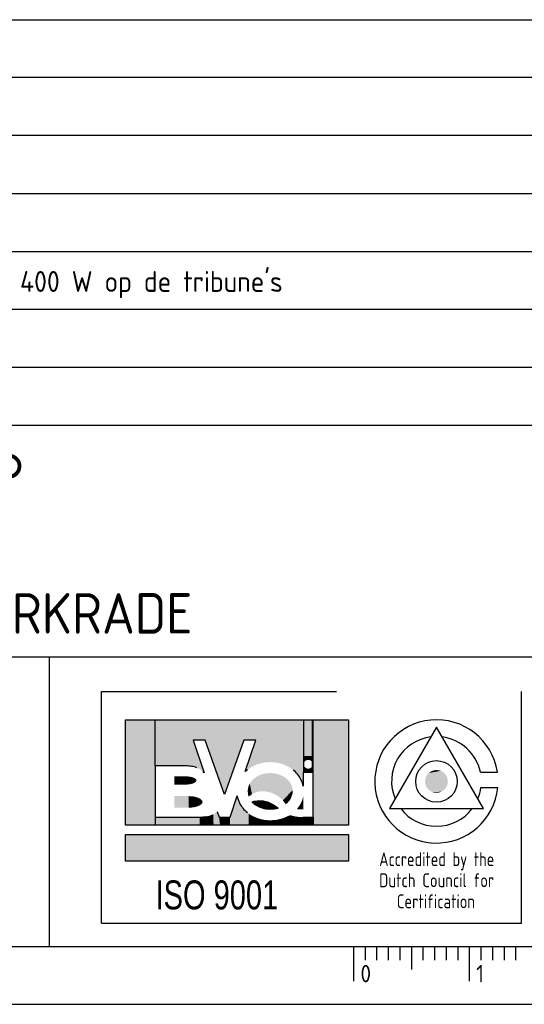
# Model space of a CAD drawing. Extents: x 0 to 1189, y 0 to 841.
# Tile 8 of 12: x 1055 to 1099, y 0 to 85. Entities that reach past the tile are written whole.
import ezdxf
from ezdxf.enums import TextEntityAlignment as Align

# ---------------------------------------------------------------- set-up
doc = ezdxf.new("R2010")
doc.units = 0
doc.header["$LTSCALE"] = 25
doc.layers.get('0').update_dxf_attribs({"linetype": 'CONTINUOUS'})
for name, color, linetype in [('E--L$2A-_KADER', 7, 'CONTINUOUS'), ('E--L$4A-_STEMPEL', 3, 'CONTINUOUS'), ('E--L6412_OPROEP24V', 3, 'CONTINUOUS')]:
    doc.layers.add(name, color=color, linetype=linetype)
doc.styles.add('ISO', font='isocp.shx')
doc.styles.get("Standard").update_dxf_attribs({"font": 'isocp2.shx'})
doc.styles.add('UNIV', font='UNIV.SHX')

# ---------------------------------------------------------------- blocks, each defined once
blk = doc.blocks.new('STEMPEL')
at = {"layer": 'E--L$4A-_STEMPEL', "color": 3}
for p, q in [((-185, 85), (-5, 85)), ((-185, 55), (-5, 55)), ((-185, 30), (-5, 30)), ((-131.25, 5), (-131.25, 30)), ((-126.75, 7), (-126.75, 27)), ((-126.75, 27), (-106.449, 27)), ((-90.5, 7), (-90.5, 27)), ((-126.75, 7), (-90.5, 7))]:
    blk.add_line(p, q, dxfattribs=at)
at = {"layer": 'E--L$4A-_STEMPEL', "color": 2}
for p, q in [((-5, 80), (-185, 80)), ((-5, 75), (-185, 75)), ((-185, 70), (-5, 70)), ((-185, 65), (-5, 65)), ((-185, 60), (-5, 60)), ((-185, 50), (-5, 50)), ((-124.679, 15.453), (-124.679, 24.572)), ((-124.679, 24.572), (-105.436, 24.572)), ((-105.436, 24.572), (-105.436, 15.453)), ((-118.834, 22.815), (-117.887, 19.992)), ((-117.789, 22.815), (-118.834, 22.815)), ((-116.126, 18.104), (-117.789, 22.815)), ((-114.463, 22.815), (-116.126, 18.104)), ((-113.418, 22.815), (-114.463, 22.815)), ((-114.334, 20.087), (-113.418, 22.815)), ((-122.112, 20.582), (-122.112, 16.164)), ((-119.5, 20.582), (-122.112, 20.582)), ((-109.329, 20.012), (-109.329, 18.836)), ((-108.474, 20.012), (-109.329, 20.012)), ((-108.474, 16.164), (-108.474, 20.012)), ((-115.651, 16.164), (-115.04, 17.983)), ((-122.112, 16.164), (-118.264, 16.164)), ((-116.761, 16.64), (-116.601, 16.164)), ((-116.601, 16.164), (-116.126, 16.164)), ((-116.126, 16.164), (-115.651, 16.164)), ((-109.329, 16.164), (-108.474, 16.164)), ((-105.436, 15.453), (-124.679, 15.453)), ((-124.679, 12.353), (-124.679, 14.657)), ((-124.679, 14.657), (-105.436, 14.657)), ((-105.436, 14.657), (-105.436, 12.353)), ((-105.436, 12.353), (-124.679, 12.353))]:
    blk.add_line(p, q, dxfattribs=at)
at = {"layer": 'E--L$4A-_STEMPEL', "color": 2, "linetype": 'CONTINUOUS'}
for p, q in [((-122.112, 20.582), (-122.112, 24.572)), ((-109.282, 20.012), (-109.282, 24.572)), ((-108.521, 20.012), (-108.521, 24.572)), ((-108.474, 20.012), (-108.474, 24.572)), ((-122.112, 16.164), (-122.112, 15.453)), ((-108.474, 16.164), (-108.474, 15.453))]:
    blk.add_line(p, q, dxfattribs=at)
at = {"layer": 'E--L$4A-_STEMPEL', "color": 3}
blk.add_lwpolyline([(-97.833, 23.926), (-101.891, 16.898), (-93.776, 16.898)], close=True, dxfattribs=at)
for points in [[(-94.045, 20.051), (-92.575, 20.051)], [(-93.994, 18.721), (-92.538, 18.721)]]:
    blk.add_lwpolyline(points, dxfattribs=at)
at = {"layer": 'E--L$4A-_STEMPEL', "color": 2}
blk.add_lwpolyline([(-113.752, 17.471, -0.04063), (-113.497, 17.545, -0.089224), (-112.797, 17.559, -0.080644), (-112.063, 17.317, -0.070464), (-111.512, 16.924, -0.070464), (-112.182, 16.829, -0.080644), (-112.945, 16.953, -0.089224), (-113.559, 17.288, -0.04063)], format="xyb", close=True, dxfattribs=at)
at = {"layer": 'E--L$4A-_STEMPEL', "color": 3}
blk.add_circle((-97.833, 19.241), 1.793, dxfattribs=at)
for radius, start, end in [(5.321, 8.75541, 354.39319), (3.874, 97.20337, 202.79663), (3.874, 12.06764, 82.79663), (3.874, 337.20337, 352.2882), (3.874, 217.20337, 322.79663)]:
    blk.add_arc((-97.833, 19.241), radius, start, end, dxfattribs=at)
at = {"layer": 'E--L$4A-_STEMPEL', "color": 2}
for centre, radius, start, end in [((-119.5, 17.151), 3.431, 81.1708, 90), ((-119.332, 18.232), 2.338, 69.44395, 81.1708), ((-118.702, 19.324), 1.054, 39.36778, 47.84451), ((-112.532, 18.229), 2.588, 128.83701, 134.13657), ((-111.833, 18.229), 2.588, 27.22568, 51.16299), ((-111.507, 18.397), 2.222, 11.3929, 27.22568), ((-112.857, 18.397), 2.222, 190.73137, 207.22568), ((-112.532, 18.565), 2.588, 207.22568, 231.16299), ((-118.264, 19.595), 3.431, 270, 278.8292)]:
    blk.add_arc(centre, radius, start, end, dxfattribs=at)
at = {"layer": 'E--L$4A-_STEMPEL', "color": 2, "linetype": 'CONTINUOUS'}
for points in [[(-124.679, 15.453), (-124.679, 24.572), (-122.112, 15.453), (-122.112, 24.572)], [(-122.112, 20.582), (-122.112, 24.572), (-119.5, 20.582), (-119.53, 24.572)], [(-118.834, 22.815), (-119.53, 24.566), (-117.789, 22.815), (-117.797, 24.572)], [(-119.127, 20.562), (-119.53, 24.572), (-118.565, 20.44), (-119.53, 24.566)], [(-119.5, 20.582), (-119.53, 24.572), (-119.127, 20.562), (-119.53, 24.572)], [(-118.271, 20.307), (-119.53, 24.566), (-117.887, 19.992), (-118.834, 22.815)], [(-118.565, 20.44), (-119.53, 24.566), (-118.271, 20.307), (-119.53, 24.566)], [(-117.789, 22.815), (-117.797, 24.572), (-116.126, 18.104), (-116.199, 24.572)], [(-116.126, 18.104), (-116.199, 24.572), (-114.463, 22.815), (-114.467, 24.572)], [(-114.463, 22.815), (-114.467, 24.572), (-113.418, 22.815), (-112.779, 24.572)], [(-114.334, 20.087), (-113.418, 22.815), (-113.886, 20.437), (-112.779, 24.572)], [(-113.886, 20.437), (-112.779, 24.572), (-113.312, 20.719), (-112.62, 24.572)], [(-113.312, 20.719), (-112.62, 24.572), (-112.68, 20.877), (-112.253, 24.572)], [(-112.68, 20.877), (-112.253, 24.572), (-112.182, 20.914), (-112.128, 24.572)], [(-112.182, 20.914), (-112.128, 24.572), (-111.608, 20.865), (-111.6, 24.572)], [(-111.608, 20.865), (-111.6, 24.572), (-111.072, 20.726), (-110.912, 24.572)], [(-111.072, 20.726), (-110.912, 24.572), (-110.428, 20.405), (-110.322, 24.572)], [(-110.428, 20.405), (-110.322, 24.572), (-110.039, 20.095), (-109.776, 24.572)], [(-110.039, 20.095), (-109.776, 24.572), (-109.623, 19.577), (-109.714, 24.572)], [(-109.623, 19.577), (-109.714, 24.572), (-109.329, 18.836), (-109.329, 24.572)], [(-109.329, 20.012), (-109.329, 24.572), (-109.282, 20.012), (-109.282, 24.572)], [(-109.282, 21.442), (-109.282, 24.572), (-108.521, 21.437), (-108.521, 24.572)], [(-108.521, 20.012), (-108.521, 24.572), (-108.474, 20.012), (-108.474, 24.572)], [(-108.474, 15.453), (-108.474, 24.572), (-105.436, 15.453), (-105.436, 24.572)], [(-109.282, 21.437), (-109.282, 20.725), (-109.26, 21.437), (-109.264, 20.841)], [(-109.26, 21.437), (-109.264, 20.841), (-109.234, 21.437), (-109.231, 20.914)], [(-109.234, 21.437), (-109.231, 20.914), (-109.194, 21.437), (-109.196, 20.966)], [(-109.194, 21.437), (-109.196, 20.966), (-109.155, 21.437), (-109.154, 21.009)], [(-109.155, 21.437), (-109.154, 21.009), (-109.111, 21.437), (-109.111, 21.042)], [(-109.111, 21.437), (-109.111, 21.042), (-109.068, 21.437), (-109.066, 21.068)], [(-109.068, 21.437), (-109.066, 21.068), (-109.029, 21.437), (-109.019, 21.087)], [(-109.029, 21.437), (-109.019, 21.087), (-108.983, 21.437), (-108.991, 21.095)], [(-108.983, 21.437), (-108.991, 21.095), (-108.94, 21.437), (-108.938, 21.103)], [(-108.94, 21.437), (-108.938, 21.103), (-108.899, 21.437), (-108.899, 21.105)], [(-108.899, 21.437), (-108.899, 21.105), (-108.837, 21.437), (-108.863, 21.103)], [(-108.837, 21.437), (-108.863, 21.103), (-108.81, 21.437), (-108.806, 21.093)], [(-108.81, 21.437), (-108.806, 21.093), (-108.761, 21.437), (-108.765, 21.08)], [(-108.761, 21.437), (-108.765, 21.08), (-108.728, 21.437), (-108.715, 21.056)], [(-108.728, 21.437), (-108.715, 21.056), (-108.686, 21.437), (-108.683, 21.036)], [(-108.686, 21.437), (-108.683, 21.036), (-108.649, 21.437), (-108.64, 21.001)], [(-108.649, 21.437), (-108.64, 21.001), (-108.613, 21.437), (-108.599, 20.956)], [(-108.613, 21.437), (-108.599, 20.956), (-108.579, 21.437), (-108.572, 20.916)], [(-108.579, 21.437), (-108.572, 20.916), (-108.556, 21.437), (-108.556, 20.884)], [(-108.556, 21.437), (-108.556, 20.884), (-108.536, 21.437), (-108.538, 20.836)], [(-108.536, 21.437), (-108.538, 20.836), (-108.521, 21.437), (-108.521, 20.725)], [(-109.282, 20.012), (-109.282, 20.725), (-109.26, 20.012), (-109.264, 20.608)], [(-109.26, 20.012), (-109.264, 20.608), (-109.234, 20.012), (-109.231, 20.535)], [(-109.234, 20.012), (-109.231, 20.535), (-109.194, 20.012), (-109.196, 20.484)], [(-109.194, 20.012), (-109.196, 20.484), (-109.155, 20.012), (-109.154, 20.441)], [(-109.155, 20.012), (-109.154, 20.441), (-109.111, 20.012), (-109.111, 20.407)], [(-109.111, 20.012), (-109.111, 20.407), (-109.068, 20.012), (-109.066, 20.382)], [(-108.728, 20.012), (-108.715, 20.394), (-108.686, 20.012), (-108.683, 20.414)], [(-108.686, 20.012), (-108.683, 20.414), (-108.649, 20.012), (-108.64, 20.449)], [(-108.649, 20.012), (-108.64, 20.449), (-108.613, 20.012), (-108.599, 20.494)], [(-108.613, 20.012), (-108.599, 20.494), (-108.579, 20.012), (-108.572, 20.534)], [(-108.579, 20.012), (-108.572, 20.534), (-108.556, 20.012), (-108.556, 20.566)], [(-108.556, 20.012), (-108.556, 20.566), (-108.536, 20.012), (-108.538, 20.614)], [(-108.536, 20.012), (-108.538, 20.614), (-108.521, 20.012), (-108.521, 20.725)], [(-120.45, 18.967), (-120.45, 19.68), (-119.5, 18.967), (-119.5, 19.68)], [(-119.5, 18.967), (-119.5, 19.68), (-119.307, 18.975), (-119.298, 19.672)], [(-119.307, 18.975), (-119.298, 19.672), (-119.164, 18.99), (-119.182, 19.66)], [(-119.164, 18.99), (-119.182, 19.66), (-119.03, 19.013), (-119.008, 19.63)], [(-119.03, 19.013), (-119.008, 19.63), (-118.89, 19.05), (-118.901, 19.601)], [(-118.89, 19.05), (-118.901, 19.601), (-118.758, 19.102), (-118.771, 19.552)], [(-118.758, 19.102), (-118.771, 19.552), (-118.665, 19.158), (-118.673, 19.495)], [(-113.557, 19.507), (-113.49, 18.27), (-113.357, 19.649), (-113.311, 18.329)], [(-113.357, 19.649), (-113.311, 18.329), (-113.175, 19.748), (-113.179, 18.359)], [(-113.175, 19.748), (-113.179, 18.359), (-112.948, 19.84), (-112.948, 18.387)], [(-112.948, 19.84), (-112.948, 18.387), (-112.639, 19.921), (-112.722, 18.389)], [(-112.639, 19.921), (-112.722, 18.389), (-112.492, 19.945), (-112.485, 18.363)], [(-112.492, 19.945), (-112.485, 18.363), (-112.108, 19.964), (-112.192, 18.294)], [(-112.108, 19.964), (-112.192, 18.294), (-111.86, 19.943), (-112.01, 18.23)], [(-111.86, 19.943), (-112.01, 18.23), (-111.574, 19.887), (-111.919, 18.193)], [(-111.574, 19.887), (-111.919, 18.193), (-111.319, 19.805), (-111.823, 18.148)], [(-111.319, 19.805), (-111.823, 18.148), (-111.028, 19.661), (-111.688, 18.076)], [(-111.028, 19.661), (-111.688, 18.076), (-110.833, 19.528), (-111.52, 17.97)], [(-109.068, 20.012), (-109.066, 20.382), (-109.029, 20.012), (-109.019, 20.363)], [(-109.029, 20.012), (-109.019, 20.363), (-108.983, 20.012), (-108.991, 20.355)], [(-108.983, 20.012), (-108.991, 20.355), (-108.94, 20.012), (-108.938, 20.346)], [(-108.94, 20.012), (-108.938, 20.346), (-108.899, 20.012), (-108.899, 20.345)], [(-108.899, 20.012), (-108.899, 20.345), (-108.837, 20.012), (-108.863, 20.346)], [(-108.837, 20.012), (-108.863, 20.346), (-108.81, 20.012), (-108.806, 20.357)], [(-108.81, 20.012), (-108.806, 20.357), (-108.761, 20.012), (-108.765, 20.37)], [(-108.761, 20.012), (-108.765, 20.37), (-108.728, 20.012), (-108.715, 20.394)], [(-118.665, 19.158), (-118.673, 19.495), (-118.577, 19.236), (-118.573, 19.406)], [(-118.577, 19.236), (-118.573, 19.406), (-118.551, 19.3), (-118.552, 19.349)], [(-114.1, 18.671), (-114.035, 17.917), (-114.06, 18.813), (-113.917, 18.022)], [(-114.06, 18.813), (-113.917, 18.022), (-113.946, 19.057), (-113.759, 18.134)], [(-113.946, 19.057), (-113.759, 18.134), (-113.775, 19.297), (-113.613, 18.216)], [(-113.775, 19.297), (-113.613, 18.216), (-113.557, 19.507), (-113.49, 18.27)], [(-110.833, 19.528), (-111.52, 17.97), (-110.63, 19.343), (-111.395, 17.877)], [(-110.63, 19.343), (-111.395, 17.877), (-110.483, 19.158), (-111.212, 17.717)], [(-110.483, 19.158), (-111.212, 17.717), (-110.329, 18.879), (-111.155, 17.66)], [(-110.329, 18.879), (-111.155, 17.66), (-110.239, 18.505), (-111.096, 17.596)], [(-120.45, 16.973), (-120.45, 17.97), (-119.238, 16.973), (-119.238, 17.97)], [(-119.238, 16.973), (-119.238, 17.97), (-119.007, 16.982), (-119.016, 17.962)], [(-119.007, 16.982), (-119.016, 17.962), (-118.807, 17.004), (-118.85, 17.944)], [(-118.807, 17.004), (-118.85, 17.944), (-118.672, 17.028), (-118.683, 17.917)], [(-118.672, 17.028), (-118.683, 17.917), (-118.496, 17.076), (-118.478, 17.86)], [(-118.496, 17.076), (-118.478, 17.86), (-118.296, 17.159), (-118.31, 17.791)], [(-115.659, 15.453), (-115.651, 16.164), (-115.029, 15.453), (-115.04, 17.983)], [(-115.029, 15.453), (-115.04, 17.983), (-114.399, 15.453), (-114.579, 16.981)], [(-114.13, 18.397), (-114.094, 18.096), (-114.1, 18.671), (-114.035, 17.917)], [(-110.239, 18.505), (-111.096, 17.596), (-110.243, 18.251), (-111.023, 17.512)], [(-110.243, 18.251), (-111.023, 17.512), (-110.396, 17.776), (-110.931, 17.392)], [(-109.329, 17.822), (-109.359, 17.828), (-109.329, 17.958)], [(-118.296, 17.159), (-118.31, 17.791), (-118.14, 17.267), (-118.151, 17.685)], [(-118.14, 17.267), (-118.151, 17.685), (-118.056, 17.359), (-118.066, 17.6)], [(-118.056, 17.359), (-118.066, 17.6), (-118.03, 17.431), (-118.028, 17.499)], [(-113.752, 17.471), (-113.56, 17.53), (-113.695, 17.411), (-113.257, 17.578)], [(-113.695, 17.411), (-113.257, 17.578), (-113.589, 17.313), (-113.058, 17.583)], [(-113.589, 17.313), (-113.058, 17.583), (-113.427, 17.191), (-112.853, 17.567)], [(-113.427, 17.191), (-112.853, 17.567), (-113.242, 17.08), (-112.609, 17.521)], [(-113.242, 17.08), (-112.609, 17.521), (-113.038, 16.986), (-112.41, 17.464)], [(-113.038, 16.986), (-112.41, 17.464), (-112.854, 16.924), (-112.217, 17.39)], [(-112.854, 16.924), (-112.217, 17.39), (-112.612, 16.868), (-112.047, 17.309)], [(-112.612, 16.868), (-112.047, 17.309), (-112.358, 16.835), (-111.878, 17.211)], [(-112.358, 16.835), (-111.878, 17.211), (-112.158, 16.829), (-111.738, 17.114)], [(-112.158, 16.829), (-111.738, 17.114), (-111.937, 16.842), (-111.651, 17.046)], [(-111.937, 16.842), (-111.651, 17.046), (-111.808, 16.858), (-111.586, 16.991)], [(-110.396, 17.776), (-110.931, 17.392), (-110.56, 17.532), (-110.89, 17.333)], [(-110.56, 17.532), (-110.89, 17.333), (-110.715, 17.366), (-110.864, 17.294)], [(-110.715, 17.366), (-110.864, 17.294), (-110.842, 17.259)], [(-109.891, 16.854), (-109.749, 17.03), (-109.762, 16.834), (-109.705, 17.091)], [(-109.762, 16.834), (-109.705, 17.091), (-109.645, 16.823), (-109.673, 17.138)], [(-109.645, 16.823), (-109.673, 17.138), (-109.478, 16.817), (-109.653, 17.169)], [(-109.478, 16.817), (-109.653, 17.169), (-109.366, 16.819), (-109.611, 17.237)], [(-109.366, 16.819), (-109.611, 17.237), (-109.329, 16.821), (-109.599, 17.257)], [(-109.329, 16.821), (-109.599, 17.257), (-109.329, 17.385), (-109.522, 17.399)], [(-109.329, 17.385), (-109.522, 17.399), (-109.329, 17.621), (-109.416, 17.645)], [(-109.329, 17.621), (-109.416, 17.645), (-109.329, 17.822), (-109.359, 17.828)], [(-122.112, 15.453), (-122.112, 16.164), (-118.269, 15.453), (-118.269, 16.164)], [(-118.269, 15.453), (-118.269, 16.164), (-117.482, 15.453), (-117.486, 16.259)], [(-117.482, 15.453), (-117.486, 16.259), (-117.077, 15.453), (-117.092, 16.409)], [(-117.077, 15.453), (-117.092, 16.409), (-116.784, 15.453), (-116.761, 16.64)], [(-116.784, 15.453), (-116.761, 16.64), (-116.514, 15.453), (-116.601, 16.164)], [(-116.514, 15.453), (-116.601, 16.164), (-115.659, 15.453), (-115.651, 16.164)], [(-114.399, 15.453), (-114.579, 16.981), (-114.039, 15.453), (-114.051, 16.469)], [(-114.039, 15.453), (-114.051, 16.469), (-113.589, 15.453), (-113.654, 16.224)], [(-113.589, 15.453), (-113.654, 16.224), (-113.139, 15.453), (-113.147, 16.021)], [(-111.808, 16.858), (-111.586, 16.991), (-111.646, 16.889), (-111.557, 16.965)], [(-111.646, 16.889), (-111.557, 16.965), (-111.512, 16.924)], [(-111.159, 15.453), (-111.098, 16.059), (-110.686, 15.453), (-110.808, 16.176)], [(-110.686, 15.453), (-110.808, 16.176), (-110.236, 15.453), (-110.477, 16.331)], [(-110.236, 15.453), (-110.477, 16.331), (-110.034, 15.453), (-109.987, 16.207)], [(-110.034, 15.453), (-109.987, 16.207), (-109.696, 15.453), (-109.585, 16.164)], [(-109.696, 15.453), (-109.585, 16.164), (-109.314, 15.453), (-109.224, 16.164)], [(-109.314, 15.453), (-109.224, 16.164), (-108.474, 15.453), (-108.474, 16.164)], [(-113.139, 15.453), (-113.147, 16.021), (-112.734, 15.453), (-112.687, 15.918)], [(-112.734, 15.453), (-112.687, 15.918), (-112.059, 15.453), (-112.172, 15.88)], [(-112.059, 15.453), (-112.172, 15.88), (-111.541, 15.453), (-111.583, 15.933)], [(-111.541, 15.453), (-111.583, 15.933), (-111.159, 15.453), (-111.098, 16.059)], [(-124.679, 12.353), (-124.679, 14.657), (-105.436, 12.353), (-105.436, 14.657)]]:
    blk.add_solid(points, dxfattribs=at)
at = {"layer": 'E--L$4A-_STEMPEL', "color": 3, "linetype": 'CONTINUOUS'}
for points in [[(-96.91, 19.577), (-98.806, 19.384), (-96.866, 19.415), (-98.816, 19.222)], [(-96.975, 19.72), (-98.77, 19.539), (-96.91, 19.577), (-98.806, 19.384)], [(-97.05, 19.834), (-98.717, 19.672), (-96.975, 19.72), (-98.77, 19.539)], [(-97.135, 19.933), (-98.688, 19.726), (-97.05, 19.834), (-98.717, 19.672)], [(-97.242, 20.026), (-98.607, 19.848), (-97.135, 19.933), (-98.688, 19.726)], [(-97.33, 20.085), (-98.549, 19.915), (-97.242, 20.026), (-98.607, 19.848)], [(-97.467, 20.153), (-98.494, 19.969), (-97.33, 20.085), (-98.549, 19.915)], [(-97.625, 20.201), (-98.279, 20.117), (-97.467, 20.153), (-98.494, 19.969)], [(-97.833, 20.224), (-98.056, 20.198), (-97.625, 20.201), (-98.279, 20.117)], [(-96.866, 19.415), (-98.816, 19.222), (-96.852, 19.286), (-98.807, 19.102)], [(-96.852, 19.286), (-98.807, 19.102), (-96.863, 19.082), (-98.785, 18.994)], [(-96.863, 19.082), (-98.785, 18.994), (-96.903, 18.923), (-98.745, 18.872)], [(-96.903, 18.923), (-98.745, 18.872), (-96.975, 18.762), (-98.687, 18.753)], [(-96.975, 18.762), (-98.687, 18.753), (-97.095, 18.592), (-98.579, 18.6)], [(-97.095, 18.592), (-98.579, 18.6), (-97.231, 18.464), (-98.438, 18.466)], [(-97.231, 18.464), (-98.438, 18.466), (-97.421, 18.349), (-98.185, 18.323)], [(-97.421, 18.349), (-98.185, 18.323), (-97.556, 18.298), (-97.978, 18.269)], [(-97.556, 18.298), (-97.978, 18.269), (-97.711, 18.266), (-97.833, 18.258)]]:
    blk.add_solid(points, dxfattribs=at)
at = {"layer": 'E--L$4A-_STEMPEL', "color": 1, "style": 'ISO'}
for s, width, p, p2 in [('Accredited by the', 0.791888, (-102.775, 11.93), (-92.845, 11.93)), ('Dutch Council for', 0.823406, (-102.775, 10.109), (-92.845, 10.109)), ('Certification', 0.771573, (-101.254, 8.289), (-94.508, 8.289))]:
    blk.add_text(s, height=1.2, dxfattribs=dict(at, width=width)).set_placement(p, p2, align=Align.FIT)
at = {"layer": 'E--L$4A-_STEMPEL', "color": 3, "style": 'UNIV', "width": 0.75}
blk.add_text('ISO 9001', height=2.5, dxfattribs=at).set_placement((-122.086, 8.195))
at = {"layer": 'E--L$4A-_STEMPEL', "color": 2, "style": 'ISO'}
for tag, p in [('REVISIELETTER', (-183.5, 76.5)), ('OMSCHRIJVING', (-177.5, 76.5)), ('DATUM-GETEKEND', (-64, 76.5)), ('GETEKEND-DOOR', (-49, 76.5)), ('GEZIEN-DOOR', (-38, 76.5)), ('ACC-DOOR', (-26.5, 76.5)), ('ACC-DOOR', (-15.5, 76.5)), ('REVISIELETTER', (-183.5, 71.5)), ('OMSCHRIJVING', (-177.5, 71.5)), ('DATUM-GETEKEND', (-64, 71.5)), ('GETEKEND-DOOR', (-49, 71.5)), ('GEZIEN-DOOR', (-38, 71.5)), ('ACC-DOOR', (-26.5, 71.5)), ('ACC-DOOR', (-15.5, 71.5)), ('REVISIELETTER', (-183.5, 66.5)), ('OMSCHRIJVING', (-177.5, 66.5)), ('DATUM-GETEKEND', (-64, 66.5)), ('GETEKEND-DOOR', (-49, 66.5)), ('GEZIEN-DOOR', (-38, 66.5)), ('ACC-DOOR', (-27, 66.5)), ('ACC-DOOR', (-15.5, 66.5)), ('REVISIELETTER', (-183.5, 61.5)), ('OMSCHRIJVING', (-177.5, 61.5)), ('DATUM-GETEKEND', (-64, 61.5)), ('GETEKEND-DOOR', (-49, 61.5)), ('GEZIEN-DOOR', (-38, 61.5)), ('ACC-DOOR', (-27, 61.5)), ('ACC-DOOR', (-15.5, 61.5)), ('OMSCHRIJVING-O', (-177.5, 56.5)), ('DATUM-GETEKEND', (-64, 56.5)), ('GEZIEN-DOOR', (-38, 56.5)), ('ACC-DOOR', (-26.5, 56.5)), ('ACC-DOOR', (-15.5, 56.5)), ('OMSCHRIJVING', (-162, 51.5)), ('ACAD-RELEASE', (-37, 51.5)), ('ACAD-REF', (-37, 46.5)), ('ACAD-DIR', (-37, 41.5)), ('X-REF', (-37, 36.5)), ('XREF-DIR', (-37, 31.5)), ('SCHAAL', (-49.5, 21.5)), ('FORMAAT', (-21, 21.5)), ('WERKNUMMER', (-49.5, 16.5)), ('AANTAL-BLADEN', (-21, 16.5))]:
    blk.add_attdef(tag, p, '', height=1.8, dxfattribs=at)
at = {"layer": 'E--L$4A-_STEMPEL', "style": 'ISO'}
for tag, p in [('OPMERKING-1', (-184, 44)), ('OPMERKING-2', (-184, 38)), ('OPMERKING-3', (-184, 32))]:
    blk.add_attdef(tag, p, '', height=3.5, dxfattribs=at)
for tag, p in [('PROJEKT-NUMMER', (-38.5, 6.5)), ('BLAD-NUMMER', (-7.5, 6.5))]:
    blk.add_attdef(tag, text='', height=3.5, dxfattribs=at).set_placement(p, align=Align.RIGHT)
blk = doc.blocks.new('A0')
at = {"layer": 'E--L$2A-_KADER', "color": 4}
blk.add_line((25, 5), (1184, 5), dxfattribs=at)
at = {"layer": 'E--L$2A-_KADER', "color": 2}
blk.add_line((0, 0), (1189, 0), dxfattribs=at)
for points in [[(1084, 5), (1084, 2)], [(1085, 5), (1085, 3.8)], [(1086, 5), (1086, 3.8)], [(1087, 5), (1087, 3.8)], [(1088, 5), (1088, 3.8)], [(1089, 5), (1089, 3)], [(1090, 5), (1090, 3.8)], [(1091, 5), (1091, 3.8)], [(1092, 5), (1092, 3.8)], [(1093, 5), (1093, 3.8)], [(1094, 5), (1094, 2)], [(1095, 5), (1095, 3.8)], [(1096, 5), (1096, 3.8)], [(1097, 5), (1097, 3.8)], [(1098, 5), (1098, 3.8)]]:
    blk.add_lwpolyline(points, dxfattribs=at)
for s, p in [('0', (1084.6, 1.9)), ('1', (1094.6, 1.9))]:
    blk.add_text(s, height=1.5, dxfattribs=at).set_placement(p)

msp = doc.modelspace()

# ---------------------------------------------------------------- block references
ref = msp.add_blockref('STEMPEL', (1189, 0))
ref.add_attrib('OPMERKING-1', 'PRINCIPESCHEMA OMROEP', (1005, 44), dxfattribs={"layer": 'E--L$4A-_STEMPEL', "height": 3.5, "style": 'ISO'})
ref.add_attrib('OPMERKING-3', 'STADION RODA JC TE KERKRADE', (1005, 32), dxfattribs={"layer": 'E--L$4A-_STEMPEL', "height": 3.5, "style": 'ISO'})
ref.add_attrib('OMSCHRIJVING', "Wijziging ivm vervallen 18 st. luidsprekers 400 W op de tribune's", (1011.5, 61.5), dxfattribs={"layer": 'E--L$4A-_STEMPEL', "color": 2, "height": 1.8, "style": 'ISO'})
at = {"layer": 'E--L6412_OPROEP24V'}
msp.add_blockref('A0', (0, 0), dxfattribs=at)

doc.saveas('drawing.dxf')
